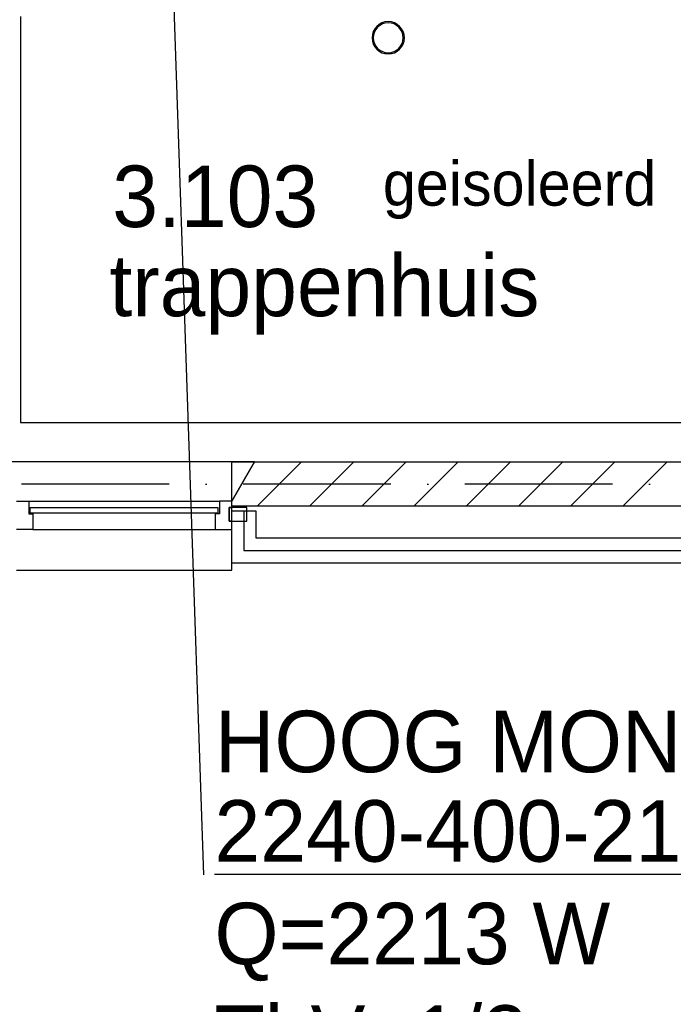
# Model space of a CAD drawing. Extents: x -36528 to 124080, y 290752 to 374852.
# Tile 14 of 66: x 52820 to 55475, y 301958 to 305958. Entities that reach past the tile are written whole.
import ezdxf

# ---------------------------------------------------------------- set-up
doc = ezdxf.new("R2010")
doc.units = 0
doc.header["$LTSCALE"] = 100
doc.linetypes.add('DASHDOT', pattern=[9, 6, -1.5, 0, -1.5])
doc.layers.get('0').update_dxf_attribs({"linetype": 'CONTINUOUS'})
for name, color, linetype in [('AL$7----_STRAMIEN', 1, 'DASHDOT'), ('AL$8----_HULPLIJNEN', 2, 'CONTINUOUS'), ('AL21----_BUITENWAND', 4, 'CONTINUOUS'), ('AL24----_TRAPPEN', 7, 'CONTINUOUS'), ('AL28----_KONSTRUKTIE', 3, 'CONTINUOUS'), ('AL31----_BUITENKOZ', 7, 'CONTINUOUS'), ('ALL-----_REFLIJNEN', 8, 'CONTINUOUS'), ('ALXA3---_VOLZWART', 14, 'CONTINUOUS'), ('ALXAB---_PREFABBETON', 1, 'CONTINUOUS'), ('BOUW', 8, 'CONTINUOUS'), ('WI561---', 1, 'CONTINUOUS'), ('WL561---', 4, 'CONTINUOUS'), ('WL570---_TOEVOER', 3, 'CONTINUOUS')]:
    doc.layers.add(name, color=color, linetype=linetype)
doc.styles.add('BURO-018', font='BUROFONT.shx', dxfattribs={"height": 180})
doc.styles.add('BURO-025', font='BUROFONT.shx', dxfattribs={"height": 250})

# ---------------------------------------------------------------- blocks, each defined once
blk = doc.blocks.new('CVRINFO2')
at = {"color": 0, "linetype": 'CONTINUOUS', "style": 'BURO-025'}
for tag, p in [('CV_TEXT125', (0, 0)), ('CV_TEXT225', (0, -4.167)), ('CV_TEXT325', (0, -8.333)), ('CV_TEXT425', (0, -12.5))]:
    blk.add_attdef(tag, p, '', height=2.5, dxfattribs=at)

msp = doc.modelspace()

# ---------------------------------------------------------------- linework, layer by layer
at = {"color": 8, "linetype": 'CONTINUOUS'}
for points in [[(54383.078, 305884.726, 1), (54251.618, 305884.726, 1)], [(54378.278, 305884.726, 1), (54256.418, 305884.726, 1)]]:
    msp.add_lwpolyline(points, format="xyb", close=True, dxfattribs=at)
at = {"layer": 'AL$7----_STRAMIEN', "color": 1}
msp.add_line((62429.048, 304071.726), (41244.348, 304071.726), dxfattribs=at)
at = {"layer": 'AL$8----_HULPLIJNEN', "color": 8}
for p, q in [((53681.848, 304001.726), (53681.848, 304161.726)), ((53681.848, 304161.726), (53774.225, 304161.726)), ((53774.225, 304161.726), (53681.848, 304001.726))]:
    msp.add_line(p, q, dxfattribs=at)
at = {"layer": 'AL21----_BUITENWAND', "color": 8}
for p, q in [((53681.348, 303961.726), (53681.348, 303751.726)), ((53781.348, 303961.726), (53681.348, 303961.726)), ((53781.348, 303851.726), (53781.348, 303961.726)), ((56096.348, 303851.726), (53781.348, 303851.726)), ((53681.348, 303751.726), (56196.348, 303751.726))]:
    msp.add_line(p, q, dxfattribs=at)
at = {"layer": 'AL24----_TRAPPEN', "color": 8}
for p, q in [((52823.848, 305971.726), (52823.848, 304321.726)), ((52823.848, 304321.726), (55810.848, 304321.726))]:
    msp.add_line(p, q, dxfattribs=at)
at = {"layer": 'AL28----_KONSTRUKTIE', "color": 8}
for p, q in [((53681.848, 304001.726), (53774.225, 304161.726)), ((53774.225, 304161.726), (56103.972, 304161.726)), ((53681.848, 303981.726), (53681.848, 304001.726)), ((56196.348, 303981.726), (53681.848, 303981.726))]:
    msp.add_line(p, q, dxfattribs=at)
at = {"layer": 'AL31----_BUITENKOZ', "color": 8}
for p, q in [((53774.225, 304161.726), (52714.472, 304161.726)), ((53681.848, 304001.726), (53774.225, 304161.726)), ((52856.848, 304001.726), (53631.848, 304001.726)), ((53681.848, 303721.726), (53681.848, 304001.726)), ((53671.849, 303976.726), (53671.849, 303920.726)), ((53742.849, 303976.726), (53671.849, 303976.726)), ((53742.849, 303920.726), (53742.849, 303976.726)), ((53671.849, 303920.726), (53742.849, 303920.726)), ((52873.848, 303887.726), (53614.848, 303887.726)), ((52806.848, 303721.726), (53681.848, 303721.726))]:
    msp.add_line(p, q, dxfattribs=at)
at = {"layer": 'AL31----_BUITENKOZ', "color": 8, "linetype": 'CONTINUOUS'}
for p, q in [((52806.848, 304001.726), (52856.848, 304001.726)), ((52856.848, 304001.726), (52856.848, 304001.726)), ((52856.848, 304001.726), (52856.848, 303950.726)), ((53631.848, 304001.726), (53631.848, 304001.726)), ((53631.848, 304001.726), (53631.848, 303950.726)), ((53681.848, 304001.726), (53631.848, 304001.726)), ((53681.848, 303976.726), (53681.848, 304001.726)), ((52856.848, 303950.726), (52873.848, 303950.726)), ((52861.848, 303975.726), (52861.848, 303954.726)), ((53626.848, 303975.726), (52861.848, 303975.726)), ((52861.848, 303954.726), (53626.848, 303954.726)), ((52873.848, 303950.726), (52873.848, 303887.726)), ((53631.848, 303950.726), (53614.848, 303950.726)), ((53614.848, 303950.726), (53614.848, 303887.726)), ((53626.848, 303954.726), (53626.848, 303975.726)), ((53671.849, 303920.726), (53671.849, 303976.726)), ((53671.849, 303976.726), (53681.849, 303976.726)), ((53681.849, 303976.726), (53681.848, 303976.726)), ((53681.849, 303920.726), (53671.849, 303920.726)), ((53681.848, 303887.726), (53681.849, 303920.726)), ((52873.848, 303887.726), (52806.848, 303887.726)), ((52873.848, 303887.726), (52873.848, 303887.726)), ((52873.848, 303887.726), (52873.848, 303887.726)), ((52873.848, 303887.726), (52873.848, 303887.726)), ((52873.848, 303887.726), (52873.848, 303887.726)), ((53614.848, 303887.726), (53614.848, 303887.726)), ((53614.848, 303887.726), (53614.848, 303887.726)), ((53614.848, 303887.726), (53614.848, 303887.726)), ((53614.848, 303887.726), (53614.848, 303887.726)), ((53614.848, 303887.726), (53681.848, 303887.726))]:
    msp.add_line(p, q, dxfattribs=at)
at = {"layer": 'ALL-----_REFLIJNEN', "color": 8, "linetype": 'CONTINUOUS'}
for p, q in [((53731.348, 303961.726), (53731.348, 303801.726)), ((53731.348, 303801.726), (56146.348, 303801.726))]:
    msp.add_line(p, q, dxfattribs=at)
at = {"layer": 'ALXA3---_VOLZWART', "color": 8}
for p, q in [((53731.348, 303961.726), (53731.348, 303801.726)), ((53731.348, 303801.726), (56146.348, 303801.726))]:
    msp.add_line(p, q, dxfattribs=at)
at = {"layer": 'ALXAB---_PREFABBETON', "color": 8}
for p, q in [((53965.621, 304161.726), (53785.621, 303981.726)), ((54177.753, 304161.726), (53997.753, 303981.726)), ((54389.885, 304161.726), (54209.885, 303981.726)), ((54602.017, 304161.726), (54422.017, 303981.726)), ((54814.149, 304161.726), (54634.149, 303981.726)), ((55026.281, 304161.726), (54846.281, 303981.726)), ((55238.413, 304161.726), (55058.413, 303981.726)), ((55450.545, 304161.726), (55270.545, 303981.726))]:
    msp.add_line(p, q, dxfattribs=at)
at = {"layer": 'WL570---_TOEVOER', "color": 2}
msp.add_line((53569.046, 302483.802), (53320.252, 309693.889), dxfattribs=at)

# ---------------------------------------------------------------- block references
at = {"layer": 'WI561---'}
ref = msp.add_blockref('CVRINFO2', (53611.721, 302537.733), dxfattribs=dict(at, xscale=100, yscale=100, zscale=100))
ref.add_attrib('CV_TEXT125', '%%u2240-400-21', (53611.721, 302537.733), dxfattribs={"layer": '0', "color": 2, "linetype": 'CONTINUOUS', "height": 250, "style": 'BURO-025'})
ref.add_attrib('CV_TEXT225', 'Q=2213 W', (53611.721, 302121.066), dxfattribs={"layer": '0', "color": 2, "linetype": 'CONTINUOUS', "height": 250, "style": 'BURO-025'})
ref.add_attrib('CV_TEXT325', 'ThV=1/2', (53611.721, 301704.399), dxfattribs={"layer": '0', "color": 2, "linetype": 'CONTINUOUS', "height": 250, "style": 'BURO-025'})

# ---------------------------------------------------------------- texts
at = {"layer": 'BOUW', "color": 1, "style": 'BURO-018'}
msp.add_text('geisoleerd', height=180, dxfattribs=at).set_placement((54295.707, 305202.77))
at = {"layer": 'BOUW', "style": 'BURO-025'}
for s, p in [('3.103', (53196.381, 305115.83)), ('trappenhuis', (53184.757, 304753.835))]:
    msp.add_text(s, height=250, dxfattribs=at).set_placement(p)
at = {"layer": 'WL561---', "color": 2, "style": 'BURO-025'}
msp.add_text('HOOG MONTEREN', height=250, dxfattribs=at).set_placement((53613.959, 302901.157))

doc.saveas('drawing.dxf')
